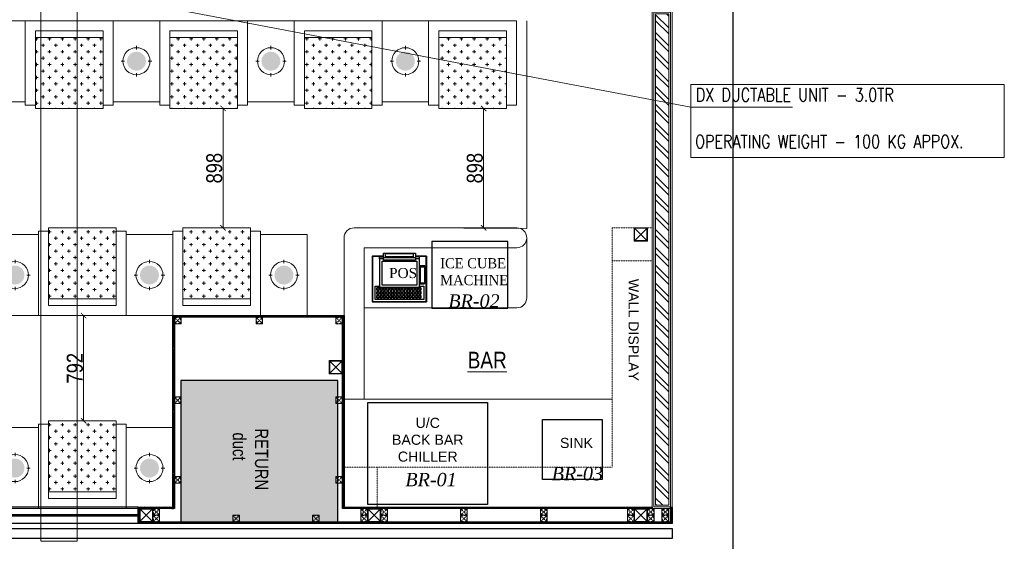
# Model space of a CAD drawing. Header units: millimetres. Extents: x -106827 to 92813, y -35754 to 7831.
# Tile 23 of 150: x -65946 to -58543, y -28458 to -24533. Entities that reach past the tile are written whole.
import ezdxf
from ezdxf.xclip import XClip

# ---------------------------------------------------------------- set-up
doc = ezdxf.new("R2010")
doc.units = ezdxf.units.MM
doc.header["$XCLIPFRAME"] = 2
doc.header["$PDMODE"] = 35
for name, pattern in [('General Arrangement Plan$0$( Hidden )', [0.375, 0.25, -0.125]), ('General Arrangement Plan$0$36011 KITCHEN$0$HIDDEN2', [0.1875, 0.125, -0.0625]), ('General Arrangement Plan$1$.5', [2, 0.5, -0.5, 0.5, -0.5]), ('General Arrangement Plan$1$CORES & SETBACK$0$HIDDEN', [0.375, 0.25, -0.125])]:
    doc.linetypes.add(name, pattern=pattern)
for name, color, linetype, lineweight in [('2020 HVAC FRESH AIR GRILLE & DUCT TEXT', 150, 'Continuous', 9), ('General Arrangement Plan$0$DIM', 7, 'Continuous', 13), ('General Arrangement Plan$0$TEXT', 7, 'Continuous', 5), ('General Arrangement Plan$1$01_WALL-INTERNAL', 250, 'Continuous', 13), ('General Arrangement Plan$1$A-HATCH', 15, 'Continuous', 0), ('General Arrangement Plan$1$A-PARTITION', 23, 'Continuous', 9), ('General Arrangement Plan$1$BEAM', 113, 'Continuous', 9), ('General Arrangement Plan$1$CT-FURNITURE', 3, 'Continuous', 5), ('General Arrangement Plan$1$Finishes', 5, 'Continuous', 13), ('General Arrangement Plan$1$FURN', 252, 'Continuous', 5), ('General Arrangement Plan$1$MEI- EXISTING WALLS', 1, 'Continuous', 15), ('General Arrangement Plan$1$TXT', 6, 'Continuous', 20), ('General Arrangement Plan$1$Wall Hatch', 8, 'Continuous', 0), ('General Arrangement Plan$1$WALL NEW', 6, 'Continuous', 13)]:
    doc.layers.add(name, color=color, linetype=linetype, lineweight=lineweight)
for name, color, linetype in [('General Arrangement Plan$1$12-ply', 160, 'Continuous'), ('General Arrangement Plan$1$33070-KITCHEN$0$200', 8, 'Continuous'), ('General Arrangement Plan$1$Equipment', 5, 'Continuous'), ('General Arrangement Plan$1$Equipment Name', 7, 'Continuous'), ('General Arrangement Plan$1$FRR140', 5, 'Continuous'), ('General Arrangement Plan$1$id-partition', 7, 'Continuous'), ('General Arrangement Plan$1$MEI-TEXT', 3, 'Continuous')]:
    doc.layers.add(name, color=color, linetype=linetype)
doc.layers.add('General Arrangement Plan$1$MS', color=7, linetype='Continuous', lineweight=0, true_color=0x3c5977)
doc.styles.add('General Arrangement Plan$1$Standard', font='ARIALN.TTF')
doc.styles.add('General Arrangement Plan$1$style12', font='BOOKOSI.TTF')
doc.styles.add('General Arrangement Plan$1$TMH-TEXT', font='simplex.shx', dxfattribs={"width": 0.8})
doc.styles.add('HVAC', font='simplex.shx', dxfattribs={"height": 8})
doc.styles.get("Standard").update_dxf_attribs({"font": 'ARIALN.TTF'})
doc.dimstyles.new('General Arrangement Plan$1$TFS-Dim', dxfattribs={"dimtxt": 120, "dimasz": 40, "dimexe": 25, "dimexo": 25, "dimgap": 4.5, "dimtad": 1, "dimdec": 0, "dimzin": 0, "dimdsep": 46, "dimtxsty": 'General Arrangement Plan$1$Standard', "dimblk": 'General Arrangement Plan$1$_ArchTick', "dimcen": 0.09, "dimdle": 2, "dimclrd": 256, "dimclre": 8, "dimadec": 0, "dimazin": 0, "dimtfac": 1, "dimtdec": 0, "dimtofl": 0, "dimtmove": 1, "dimatfit": 3, "dimfxl": 1, "dimtolj": 1, "dimtzin": 0, "dimlwd": -1, "dimlwe": -1, "dimarcsym": 0})
doc.dimstyles.new('TFS-Dim', dxfattribs={"dimtxt": 120, "dimasz": 40, "dimexe": 25, "dimexo": 25, "dimgap": 4.5, "dimtad": 1, "dimdec": 0, "dimzin": 0, "dimdsep": 46, "dimtxsty": 'Standard', "dimblk": 'ARCHTICK', "dimcen": 0.09, "dimdle": 2, "dimclrd": 256, "dimclre": 8, "dimadec": 0, "dimazin": 0, "dimtfac": 1, "dimtdec": 0, "dimtofl": 0, "dimtmove": 1, "dimatfit": 3, "dimfxl": 1, "dimtolj": 1, "dimtzin": 0, "dimlwd": -1, "dimlwe": -1, "dimarcsym": 0})

# ---------------------------------------------------------------- blocks, each defined once
blk = doc.blocks.new('_ArchTick')
at = {"color": 0, "linetype": 'ByBlock', "const_width": 0.15}
blk.add_lwpolyline([(-0.5, -0.5), (0.5, 0.5)], dxfattribs=at)
blk = doc.blocks.new('General Arrangement Plan$1$JHGFG')
h = blk.add_hatch()
h.set_pattern_fill('CROSS', color=9, scale=7.5, angle=270)
h.paths.add_polyline_path([(-2281577.9, -209054.5), (-2282102.9, -209054.5), (-2282102.9, -209554.5), (-2281577.9, -209554.5)])
at = {"color": 0, "linetype": 'ByBlock', "lineweight": -2}
for points in [[(-2282152.9, -209054.5), (-2281602.9, -209054.5), (-2281602.9, -208979.5), (-2282227.9, -208979.5), (-2282227.9, -209629.5), (-2281602.9, -209629.5), (-2281602.9, -209554.5), (-2282152.9, -209554.5)], [(-2282102.9, -209054.5), (-2282152.9, -209054.5), (-2282152.9, -209554.5), (-2282102.9, -209554.5)], [(-2281577.9, -209054.5), (-2282102.9, -209054.5), (-2282102.9, -209554.5), (-2281577.9, -209554.5)]]:
    blk.add_lwpolyline(points, close=True, dxfattribs=at)
blk = doc.blocks.new('General Arrangement Plan$1$A$Caff05cb0')
h = blk.add_hatch(color=52)
h.set_gradient(color1=(228, 209, 7), one_color=1, tint=1, name='SPHERICAL')
edge = h.paths.add_edge_path()
edge.add_arc((0, 0), 70.1, 0, 360, ccw=False)
at = {"color": 250}
for points in [[(0, 87.5), (0, 112.5)], [(-87.5, 0), (-112.5, 0)], [(87.5, 0), (112.5, 0)], [(0, -87.5), (0, -112.5)]]:
    blk.add_lwpolyline(points, dxfattribs=at)
blk.add_circle((0, 0), 100, dxfattribs=at)
blk = doc.blocks.new('General Arrangement Plan$1$A$C961b94cb')
at = {"layer": 'General Arrangement Plan$1$33070-KITCHEN$0$200'}
for p, q in [((-169, 318), (-169.7, 317.3)), ((-169, 306.4), (-169.7, 307.1)), ((-153.1, 318), (-152.4, 317.3)), ((-153.1, 306.4), (-152.4, 307.1)), ((-144.8, 318), (-145.5, 317.3)), ((-144.8, 306.4), (-145.5, 307.1)), ((-129, 318), (-128.3, 317.3)), ((-129, 306.4), (-128.3, 307.1)), ((-120.7, 318), (-121.4, 317.3)), ((-120.7, 306.4), (-121.4, 307.1)), ((-104.8, 318), (-104.1, 317.3)), ((-104.8, 306.4), (-104.1, 307.1)), ((-96.5, 318), (-97.2, 317.3)), ((-96.5, 306.4), (-97.2, 307.1)), ((-80.7, 318), (-80, 317.3)), ((-80.7, 306.4), (-80, 307.1)), ((-72.4, 318), (-73.1, 317.3)), ((-72.4, 306.4), (-73.1, 307.1)), ((-56.5, 318), (-55.8, 317.3)), ((-56.5, 306.4), (-55.8, 307.1)), ((-48.2, 318), (-48.9, 317.3)), ((-48.2, 306.4), (-48.9, 307.1)), ((-32.4, 318), (-31.7, 317.3)), ((-32.4, 306.4), (-31.7, 307.1)), ((-24.1, 318), (-24.8, 317.3)), ((-24.1, 306.4), (-24.8, 307.1)), ((-8.2, 318), (-7.5, 317.3)), ((-8.2, 306.4), (-7.5, 307.1)), ((0.1, 318), (-0.6, 317.3)), ((0.1, 306.4), (-0.6, 307.1)), ((15.9, 318), (16.6, 317.3)), ((15.9, 306.4), (16.6, 307.1)), ((24.2, 318), (23.5, 317.3)), ((24.2, 306.4), (23.5, 307.1)), ((40, 306.3), (40.7, 307)), ((40.1, 318), (40.8, 317.3)), ((48.4, 318), (47.7, 317.3)), ((48.4, 306.3), (47.7, 307)), ((64.2, 318), (64.9, 317.3)), ((64.2, 306.3), (64.9, 307)), ((72.5, 318), (71.8, 317.3)), ((72.5, 306.3), (71.8, 307)), ((88.3, 317.9), (89, 317.2)), ((88.3, 306.3), (89, 307)), ((96.7, 317.9), (96, 317.2)), ((96.7, 306.3), (96, 307)), ((112.5, 317.9), (113.2, 317.2)), ((112.5, 306.3), (113.2, 307)), ((120.8, 317.9), (120.1, 317.2)), ((120.8, 306.3), (120.1, 307)), ((136.6, 317.9), (137.3, 317.2)), ((136.6, 306.3), (137.3, 307)), ((144.9, 306.3), (144.2, 307)), ((145, 317.9), (144.3, 317.2)), ((160.8, 317.9), (161.5, 317.2)), ((160.8, 306.3), (161.5, 307)), ((-169, 289.8), (-169.7, 289.1)), ((-169, 277.1), (-169.7, 277.8)), ((-169, 260.4), (-169.7, 259.7)), ((-153.2, 260.4), (-152.5, 259.7)), ((-153.1, 289.8), (-152.4, 289.1)), ((-153.1, 277.1), (-152.4, 277.8)), ((-144.8, 260.4), (-145.6, 259.7)), ((-144.8, 289.8), (-145.5, 289.1)), ((-144.8, 277), (-145.5, 277.7)), ((-129, 289.7), (-128.3, 289)), ((-129, 277), (-128.3, 277.7)), ((-129, 260.4), (-128.3, 259.7)), ((-120.7, 289.7), (-121.4, 289)), ((-120.7, 277), (-121.4, 277.7)), ((-120.7, 260.4), (-121.4, 259.7)), ((-104.9, 277), (-104.2, 277.7)), ((-104.9, 260.4), (-104.2, 259.7)), ((-104.8, 289.7), (-104.1, 289)), ((-96.6, 260.4), (-97.3, 259.7)), ((-96.5, 289.7), (-97.2, 289)), ((-96.5, 277), (-97.2, 277.7)), ((-80.7, 289.7), (-80, 289)), ((-80.7, 277), (-80, 277.7)), ((-80.7, 260.4), (-80, 259.7)), ((-72.4, 289.7), (-73.1, 289)), ((-72.4, 277), (-73.1, 277.7)), ((-72.4, 260.4), (-73.1, 259.7)), ((-56.6, 289.7), (-55.9, 289)), ((-56.6, 277), (-55.9, 277.7)), ((-56.6, 260.4), (-55.9, 259.7)), ((-48.3, 277), (-49, 277.7)), ((-48.3, 260.4), (-49, 259.7)), ((-48.2, 289.7), (-48.9, 289)), ((-32.4, 289.7), (-31.7, 289)), ((-32.4, 277), (-31.7, 277.7)), ((-32.4, 260.3), (-31.7, 259.6)), ((-24.1, 289.7), (-24.8, 289)), ((-24.1, 277), (-24.8, 277.7)), ((-24.1, 260.3), (-24.8, 259.6)), ((-8.3, 289.7), (-7.6, 289)), ((-8.3, 277), (-7.6, 277.7)), ((-8.3, 260.3), (-7.6, 259.6)), ((0, 277), (-0.7, 277.7)), ((0, 260.3), (-0.7, 259.6)), ((0.1, 289.7), (-0.6, 289)), ((15.9, 289.7), (16.6, 289)), ((15.9, 277), (16.6, 277.7)), ((15.9, 260.3), (16.6, 259.6)), ((24.2, 289.7), (23.5, 289)), ((24.2, 277), (23.5, 277.7)), ((24.2, 260.3), (23.5, 259.6)), ((40, 289.7), (40.7, 289)), ((40, 277), (40.7, 277.7)), ((40, 260.3), (40.7, 259.6)), ((48.3, 289.7), (47.6, 289)), ((48.3, 277), (47.6, 277.7)), ((48.3, 260.3), (47.6, 259.6)), ((64.2, 289.7), (64.9, 289)), ((64.2, 277), (64.9, 277.7)), ((64.2, 260.3), (64.9, 259.6)), ((72.5, 289.7), (71.8, 289)), ((72.5, 277), (71.8, 277.7)), ((72.5, 260.3), (71.8, 259.6)), ((88.3, 289.7), (89, 289)), ((88.3, 277), (89, 277.7)), ((88.3, 260.3), (89, 259.6)), ((96.6, 289.7), (95.9, 289)), ((96.6, 277), (95.9, 277.7)), ((96.6, 260.3), (95.9, 259.6)), ((112.5, 289.7), (113.2, 289)), ((112.5, 277), (113.2, 277.7)), ((112.5, 260.3), (113.2, 259.6)), ((120.8, 289.7), (120.1, 289)), ((120.8, 277), (120.1, 277.7)), ((120.8, 260.3), (120.1, 259.6)), ((136.6, 289.6), (137.3, 288.9)), ((136.6, 276.9), (137.3, 277.6)), ((136.6, 260.3), (137.3, 259.6)), ((144.9, 289.6), (144.2, 288.9)), ((144.9, 276.9), (144.2, 277.6)), ((144.9, 260.3), (144.2, 259.6)), ((160.8, 289.6), (161.5, 288.9)), ((160.8, 276.9), (161.5, 277.6)), ((160.8, 260.3), (161.5, 259.6)), ((190, 103.6), (150, 103.7))]:
    blk.add_line(p, q, dxfattribs=at)
for points in [[(120, 18.2), (199.5, 18.2), (202.5, 21.2), (202.6, 365.2), (199.6, 368.2), (-199.4, 368.4), (-202.4, 365.4), (-202.5, 21.4), (-199.5, 18.4), (-120, 18.3)], [(120, 21.2), (198.3, 21.2), (199.5, 21.2), (199.6, 364), (199.6, 365.2), (-199.4, 365.4), (-199.4, 364.1), (-199.5, 22.6), (-199.5, 21.4), (-120, 21.3)], [(150.1, 247.7), (182.6, 247.7), (182.6, 348.2), (-182.4, 348.4), (-182.4, 247.8), (-149.9, 247.8)], [(-120, 40.8), (-150, 40.8), (-149.9, 256.2), (150.1, 256.1), (150, 40.7), (120, 40.7)], [(150.1, 230.8), (187.1, 230.8), (190.1, 228.2), (190, 93.8), (150, 93.8)], [(190, 99.7), (155, 99.7), (155.1, 223.1), (190.1, 223.1)], [(-150, 40.8), (-150, 26.6), (-120, 26.6)], [(-120, 1.4), (-120, 0), (120, 0), (120, 1.3), (120, 52.7), (-120, 52.8), (-120, 1.4)], [(-120, 30.7), (120, 30.6)], [(150, 40.7), (150, 26.5), (120, 26.5)]]:
    blk.add_lwpolyline(points, dxfattribs=at)
at = {"layer": 'General Arrangement Plan$1$33070-KITCHEN$0$200', "elevation": 0}
for points in [[(-169.7, 317.3), (-152.4, 317.3), (-152.4, 335.4), (-169.7, 335.4)], [(-169.7, 289.1), (-152.4, 289.1), (-152.4, 307.1), (-169.7, 307.1)], [(-169, 334.7), (-153.1, 334.7), (-153.1, 318), (-169, 318)], [(-169, 306.4), (-153.1, 306.4), (-153.1, 289.8), (-169, 289.8)], [(-145.5, 317.3), (-128.3, 317.3), (-128.3, 335.4), (-145.5, 335.4)], [(-145.5, 289.1), (-128.3, 289), (-128.3, 307.1), (-145.5, 307.1)], [(-144.8, 334.7), (-129, 334.7), (-129, 318), (-144.8, 318)], [(-144.8, 306.4), (-129, 306.4), (-129, 289.7), (-144.8, 289.8)], [(-121.4, 317.3), (-104.1, 317.3), (-104.1, 335.4), (-121.4, 335.4)], [(-121.4, 289), (-104.1, 289), (-104.1, 307.1), (-121.4, 307.1)], [(-120.7, 334.7), (-104.8, 334.7), (-104.8, 318), (-120.7, 318)], [(-120.7, 306.4), (-104.8, 306.4), (-104.8, 289.7), (-120.7, 289.7)], [(-97.2, 317.3), (-80, 317.3), (-80, 335.4), (-97.2, 335.4)], [(-97.2, 289), (-80, 289), (-80, 307.1), (-97.2, 307.1)], [(-96.5, 334.7), (-80.7, 334.7), (-80.7, 318), (-96.5, 318)], [(-96.5, 306.4), (-80.7, 306.4), (-80.7, 289.7), (-96.5, 289.7)], [(-73.1, 317.3), (-55.8, 317.3), (-55.8, 335.4), (-73.1, 335.4)], [(-73.1, 289), (-55.9, 289), (-55.8, 307.1), (-73.1, 307.1)], [(-72.4, 334.7), (-56.5, 334.7), (-56.5, 318), (-72.4, 318)], [(-72.4, 306.4), (-56.5, 306.4), (-56.6, 289.7), (-72.4, 289.7)], [(-48.9, 317.3), (-31.7, 317.3), (-31.7, 335.4), (-48.9, 335.4)], [(-48.9, 289), (-31.7, 289), (-31.7, 307.1), (-48.9, 307.1)], [(-48.2, 334.7), (-32.4, 334.7), (-32.4, 318), (-48.2, 318)], [(-48.2, 306.4), (-32.4, 306.4), (-32.4, 289.7), (-48.2, 289.7)], [(-24.8, 317.3), (-7.5, 317.3), (-7.5, 335.3), (-24.8, 335.4)], [(-24.8, 289), (-7.6, 289), (-7.5, 307.1), (-24.8, 307.1)], [(-24.1, 334.7), (-8.2, 334.6), (-8.2, 318), (-24.1, 318)], [(-24.1, 306.4), (-8.2, 306.4), (-8.3, 289.7), (-24.1, 289.7)], [(-0.6, 317.3), (16.6, 317.3), (16.6, 335.3), (-0.6, 335.3)], [(-0.6, 289), (16.6, 289), (16.6, 307.1), (-0.6, 307.1)], [(0.1, 334.6), (15.9, 334.6), (15.9, 318), (0.1, 318)], [(0.1, 306.4), (15.9, 306.4), (15.9, 289.7), (0.1, 289.7)], [(23.5, 317.3), (40.8, 317.3), (40.8, 335.3), (23.5, 335.3)], [(23.5, 289), (40.7, 289), (40.7, 307), (23.5, 307.1)], [(24.2, 334.6), (40.1, 334.6), (40.1, 318), (24.2, 318)], [(24.2, 306.4), (40, 306.3), (40, 289.7), (24.2, 289.7)], [(47.6, 289), (64.9, 289), (64.9, 307), (47.7, 307)], [(47.7, 317.3), (64.9, 317.3), (64.9, 335.3), (47.7, 335.3)], [(48.4, 306.3), (64.2, 306.3), (64.2, 289.7), (48.3, 289.7)], [(48.4, 334.6), (64.2, 334.6), (64.2, 318), (48.4, 318)], [(71.8, 317.3), (89, 317.2), (89.1, 335.3), (71.8, 335.3)], [(71.8, 289), (89, 289), (89, 307), (71.8, 307)], [(72.5, 334.6), (88.4, 334.6), (88.3, 317.9), (72.5, 318)], [(72.5, 306.3), (88.3, 306.3), (88.3, 289.7), (72.5, 289.7)], [(95.9, 289), (113.2, 289), (113.2, 307), (96, 307)], [(96, 317.2), (113.2, 317.2), (113.2, 335.3), (96, 335.3)], [(96.7, 306.3), (112.5, 306.3), (112.5, 289.7), (96.6, 289.7)], [(96.7, 334.6), (112.5, 334.6), (112.5, 317.9), (96.7, 317.9)], [(120.1, 317.2), (137.3, 317.2), (137.4, 335.3), (120.1, 335.3)], [(120.1, 289), (137.3, 288.9), (137.3, 307), (120.1, 307)], [(120.8, 334.6), (136.7, 334.6), (136.6, 317.9), (120.8, 317.9)], [(120.8, 306.3), (136.6, 306.3), (136.6, 289.6), (120.8, 289.7)], [(144.2, 288.9), (161.5, 288.9), (161.5, 307), (144.2, 307)], [(144.3, 317.2), (161.5, 317.2), (161.5, 335.3), (144.3, 335.3)], [(144.9, 306.3), (160.8, 306.3), (160.8, 289.6), (144.9, 289.6)], [(145, 334.6), (160.8, 334.6), (160.8, 317.9), (145, 317.9)], [(-169.7, 259.7), (-152.5, 259.7), (-152.4, 277.8), (-169.7, 277.8)], [(-169, 277.1), (-153.1, 277.1), (-153.2, 260.4), (-169, 260.4)], [(-145.6, 259.7), (-128.3, 259.7), (-128.3, 277.7), (-145.5, 277.7)], [(-144.8, 277), (-129, 277), (-129, 260.4), (-144.8, 260.4)], [(-130, 59), (130, 59), (130.1, 239.9), (-129.9, 240)], [(-121.4, 259.7), (-104.2, 259.7), (-104.2, 277.7), (-121.4, 277.7)], [(-120.7, 277), (-104.9, 277), (-104.9, 260.4), (-120.7, 260.4)], [(-97.3, 259.7), (-80, 259.7), (-80, 277.7), (-97.2, 277.7)], [(-96.5, 277), (-80.7, 277), (-80.7, 260.4), (-96.6, 260.4)], [(-73.1, 259.7), (-55.9, 259.7), (-55.9, 277.7), (-73.1, 277.7)], [(-72.4, 277), (-56.6, 277), (-56.6, 260.4), (-72.4, 260.4)], [(-49, 259.7), (-31.7, 259.6), (-31.7, 277.7), (-49, 277.7)], [(-48.3, 277), (-32.4, 277), (-32.4, 260.3), (-48.3, 260.4)], [(-24.8, 259.6), (-7.6, 259.6), (-7.6, 277.7), (-24.8, 277.7)], [(-24.1, 277), (-8.3, 277), (-8.3, 260.3), (-24.1, 260.3)], [(-0.7, 259.6), (16.6, 259.6), (16.6, 277.7), (-0.7, 277.7)], [(0, 277), (15.9, 277), (15.9, 260.3), (0, 260.3)], [(23.5, 259.6), (40.7, 259.6), (40.7, 277.7), (23.5, 277.7)], [(24.2, 277), (40, 277), (40, 260.3), (24.2, 260.3)], [(47.6, 259.6), (64.9, 259.6), (64.9, 277.7), (47.6, 277.7)], [(48.3, 277), (64.2, 277), (64.2, 260.3), (48.3, 260.3)], [(71.8, 259.6), (89, 259.6), (89, 277.7), (71.8, 277.7)], [(72.5, 277), (88.3, 277), (88.3, 260.3), (72.5, 260.3)], [(95.9, 259.6), (113.2, 259.6), (113.2, 277.7), (95.9, 277.7)], [(96.6, 277), (112.5, 277), (112.5, 260.3), (96.6, 260.3)], [(120.1, 259.6), (137.3, 259.6), (137.3, 277.6), (120.1, 277.7)], [(120.8, 277), (136.6, 276.9), (136.6, 260.3), (120.8, 260.3)], [(144.2, 259.6), (161.5, 259.6), (161.5, 277.6), (144.2, 277.6)], [(144.9, 276.9), (160.8, 276.9), (160.8, 260.3), (144.9, 260.3)], [(104, 26.7), (-104, 26.7), (-104, 2.1), (104, 2.1)]]:
    blk.add_lwpolyline(points, close=True, dxfattribs=at)
blk = doc.blocks.new('*U280')
at = {"layer": 'General Arrangement Plan$1$A-HATCH', "lineweight": -2, "true_color": 0x939598}
h = blk.add_hatch(dxfattribs=at)
h.set_pattern_fill('ANSI32', color=252, scale=0.4)
h.set_pattern_definition([(45, (-603.8825, 0), (-2.694077, 2.694077), []), (45, (-602.0865, 0), (-2.694077, 2.694077), [])])
h.paths.add_polyline_path([(-348.74, 5), (-200.82, 5), (-200.82, 1), (-348.74, 1)])
at = {"layer": 'General Arrangement Plan$1$Finishes'}
blk.add_lwpolyline([(-349.74, 6), (-199.82, 6), (-199.82, 0), (-349.74, 0)], close=True, dxfattribs=at)
at = {"layer": 'General Arrangement Plan$1$WALL NEW'}
for points in [[(-349.24, 5.5), (-200.32, 5.5), (-200.32, 0.5), (-349.24, 0.5)], [(-348.74, 5), (-200.82, 5), (-200.82, 1), (-348.74, 1)]]:
    blk.add_lwpolyline(points, close=True, dxfattribs=at)
blk = doc.blocks.new('General Arrangement Plan$1$_ArchTick')
at = {"color": 0, "linetype": 'ByBlock', "const_width": 0.15}
blk.add_lwpolyline([(-0.5, -0.5), (0.5, 0.5)], dxfattribs=at)
blk = doc.blocks.new('*D254')
at = {"layer": 'Defpoints', "color": 0}
for p in [(13237.6, 4135.1, -0.1), (13374.6, 4135.1), (13165.7, 3236.7, 0)]:
    blk.add_point(p, dxfattribs=at)
at = {"layer": 'General Arrangement Plan$0$DIM', "color": 8, "linetype": 'General Arrangement Plan$0$( Hidden )'}
for p, q in [((13262.6, 4135.1), (13399.6, 4135.1)), ((13190.7, 3236.7), (13399.6, 3236.7))]:
    blk.add_line(p, q, dxfattribs=at)
at = {"layer": 'General Arrangement Plan$0$DIM', "color": 8}
blk.add_line((13374.6, 3234.7), (13374.6, 4137.1), dxfattribs=at)
at = {"layer": 'General Arrangement Plan$0$DIM', "color": 8, "xscale": 40, "yscale": 40, "zscale": 40}
for p, rotation in [((13374.6, 4135.1), 90), ((13374.6, 3236.7), 270)]:
    blk.add_blockref('General Arrangement Plan$1$_ArchTick', p, dxfattribs=dict(at, rotation=rotation))
at = {"layer": 'General Arrangement Plan$0$DIM', "color": 0, "insert": (13308.8, 3685.9), "char_height": 120, "attachment_point": 5, "rotation": 90, "style": 'General Arrangement Plan$1$Standard'}
blk.add_mtext('\\A1;898', dxfattribs=at)
blk = doc.blocks.new('*D255')
at = {"layer": 'Defpoints', "color": 0}
for p in [(11370, 4135.1, -0.1), (11415.5, 4135.1), (11549.5, 3236.7, -0.1)]:
    blk.add_point(p, dxfattribs=at)
at = {"layer": 'General Arrangement Plan$0$DIM', "color": 8, "linetype": 'General Arrangement Plan$0$( Hidden )'}
for p, q in [((11395, 4135.1), (11440.5, 4135.1)), ((11524.5, 3236.7), (11390.5, 3236.7))]:
    blk.add_line(p, q, dxfattribs=at)
at = {"layer": 'General Arrangement Plan$0$DIM', "color": 8}
blk.add_line((11415.5, 3234.7), (11415.5, 4137.1), dxfattribs=at)
at = {"layer": 'General Arrangement Plan$0$DIM', "color": 8, "xscale": 40, "yscale": 40, "zscale": 40}
for p, rotation in [((11415.5, 4135.1), 90), ((11415.5, 3236.7), 270)]:
    blk.add_blockref('General Arrangement Plan$1$_ArchTick', p, dxfattribs=dict(at, rotation=rotation))
at = {"layer": 'General Arrangement Plan$0$DIM', "color": 0, "insert": (11349.8, 3685.9), "char_height": 120, "attachment_point": 5, "rotation": 90, "style": 'General Arrangement Plan$1$Standard'}
blk.add_mtext('\\A1;898', dxfattribs=at)
blk = doc.blocks.new('*D256')
at = {"layer": 'Defpoints', "color": 0}
for p in [(10307, 2576.3, -0.1), (10367.4, 2576.3), (10307, 1784.3, -0.1)]:
    blk.add_point(p, dxfattribs=at)
at = {"layer": 'General Arrangement Plan$0$DIM', "color": 8, "linetype": 'General Arrangement Plan$0$( Hidden )'}
for p, q in [((10332, 2576.3), (10392.4, 2576.3)), ((10332, 1784.3), (10392.4, 1784.3))]:
    blk.add_line(p, q, dxfattribs=at)
at = {"layer": 'General Arrangement Plan$0$DIM', "color": 8}
blk.add_line((10367.4, 1782.3), (10367.4, 2578.3), dxfattribs=at)
at = {"layer": 'General Arrangement Plan$0$DIM', "color": 8, "xscale": 40, "yscale": 40, "zscale": 40}
for p, rotation in [((10367.4, 2576.3), 90), ((10367.4, 1784.3), 270)]:
    blk.add_blockref('General Arrangement Plan$1$_ArchTick', p, dxfattribs=dict(at, rotation=rotation))
at = {"layer": 'General Arrangement Plan$0$DIM', "color": 0, "insert": (10301.6, 2180.3), "char_height": 120, "attachment_point": 5, "rotation": 90, "style": 'General Arrangement Plan$1$Standard'}
blk.add_mtext('\\A1;792', dxfattribs=at)
blk = doc.blocks.new('General Arrangement Plan$1$A$C0642dd72')
at = {"layer": 'General Arrangement Plan$1$MS', "ltscale": 10}
for p, q in [((14305.3, 2113.6), (14405.3, 2213.6)), ((14405.3, 2113.6), (14305.3, 2213.6)), ((12012.7, 1113.3), (12112.7, 1213.3)), ((12112.7, 1113.3), (12012.7, 1213.3)), ((10587.7, 0.1), (10687.7, 100.1)), ((10687.7, 0.1), (10587.7, 100.1)), ((12300.7, 0.1), (12400.7, 100.1)), ((12400.7, 0.1), (12300.7, 100.1)), ((14305.3, 0), (14405.3, 100)), ((14405.3, 0), (14305.3, 100))]:
    blk.add_line(p, q, dxfattribs=at)
for points in [[(14305.3, 2113.6), (14405.3, 2113.6), (14405.3, 2213.6), (14305.3, 2213.6)], [(14309.3, 2117.6), (14401.3, 2117.6), (14401.3, 2209.6), (14309.3, 2209.6)], [(12012.7, 1113.3), (12112.7, 1113.3), (12112.7, 1213.3), (12012.7, 1213.3)], [(12016.7, 1117.3), (12108.7, 1117.3), (12108.7, 1209.3), (12016.7, 1209.3)], [(10587.8, 0.1), (10687.8, 0.1), (10687.8, 100.1), (10587.8, 100.1)], [(10591.8, 4.1), (10683.8, 4.1), (10683.8, 96.1), (10591.8, 96.1)], [(12300.7, 0.1), (12400.7, 0.1), (12400.7, 100.1), (12300.7, 100.1)], [(12304.7, 4.1), (12396.7, 4.1), (12396.7, 96.1), (12304.7, 96.1)], [(14305.3, 0), (14405.3, 0), (14405.3, 100), (14305.3, 100)], [(14309.3, 4), (14401.3, 4), (14401.3, 96), (14309.3, 96)]]:
    blk.add_lwpolyline(points, close=True, dxfattribs=at)
blk = doc.blocks.new('*U249')
at = {"layer": 'General Arrangement Plan$1$12-ply', "true_color": 0x939598}
h = blk.add_hatch(dxfattribs=at)
h.set_pattern_fill('ANSI35', color=252, scale=2.5, angle=180)
h.set_pattern_definition([(225, (0, 10536.356), (11.22532015, -11.22532015), []), (225, (-11.225, 10536.356), (11.22532015, -11.22532015), [19.84375, -3.96875, 0, -3.96875])])
h.paths.add_polyline_path([(2694431.8, -796844.2), (2694419.8, -796844.2), (2694419.8, -800835.4), (2694431.8, -800835.4)])
at = {"layer": 'General Arrangement Plan$1$12-ply'}
blk.add_lwpolyline([(2694419.8, -796844.2), (2694431.8, -796844.2), (2694431.8, -800835.4), (2694419.8, -800835.4)], close=True, dxfattribs=at)
blk = doc.blocks.new('*U250')
at = {"layer": 'General Arrangement Plan$1$12-ply', "true_color": 0x939598}
h = blk.add_hatch(dxfattribs=at)
h.set_pattern_fill('ANSI35', color=252, scale=2.5, angle=180)
h.set_pattern_definition([(225, (0, 11935.141), (11.22532015, -11.22532015), []), (225, (-11.225, 11935.141), (11.22532015, -11.22532015), [19.84375, -3.96875, 0, -3.96875])])
h.paths.add_polyline_path([(2694431.8, -796982.2), (2694419.8, -796982.2), (2694419.8, -799298.6), (2694431.8, -799298.6)])
at = {"layer": 'General Arrangement Plan$1$12-ply'}
blk.add_lwpolyline([(2694419.8, -796982.2), (2694431.8, -796982.2), (2694431.8, -799298.6), (2694419.8, -799298.6)], close=True, dxfattribs=at)
blk = doc.blocks.new('*U251')
at = {"layer": 'General Arrangement Plan$1$12-ply', "true_color": 0x939598}
h = blk.add_hatch(dxfattribs=at)
h.set_pattern_fill('ANSI35', color=252, scale=2.5, angle=180)
h.set_pattern_definition([(225, (0, 6669.072), (11.22532015, -11.22532015), []), (225, (-11.225, 6669.072), (11.22532015, -11.22532015), [19.84375, -3.96875, 0, -3.96875])])
h.paths.add_polyline_path([(2694431.8, -800711.5), (2694419.8, -800711.5), (2694419.8, -800835.4), (2694431.8, -800835.4)])
at = {"layer": 'General Arrangement Plan$1$12-ply'}
blk.add_lwpolyline([(2694419.8, -800711.5), (2694431.8, -800711.5), (2694431.8, -800835.4), (2694419.8, -800835.4)], close=True, dxfattribs=at)
blk = doc.blocks.new('General Arrangement Plan$1$A$C25013FFA')
at = {"layer": 'General Arrangement Plan$1$MS', "linetype": 'General Arrangement Plan$1$CORES & SETBACK$0$HIDDEN', "ltscale": 25}
for p, q in [((-9, 60), (35, 16)), ((35, 60), (-9, 16))]:
    blk.add_line(p, q, dxfattribs=at)
at = {"layer": 'General Arrangement Plan$1$MS', "ltscale": 25}
blk.add_lwpolyline([(-12, 13), (38, 13), (38, 63), (-12, 63)], close=True, dxfattribs=at)
blk.add_lwpolyline([(-12, 13), (38, 13), (38, 63), (-12, 63)], close=True, dxfattribs=at)
at = {"layer": 'General Arrangement Plan$1$MS', "linetype": 'General Arrangement Plan$1$.5', "ltscale": 25}
blk.add_lwpolyline([(-9, 16), (35, 16), (35, 60), (-9, 60)], close=True, dxfattribs=at)
blk = doc.blocks.new('*U216')
at = {"layer": 'General Arrangement Plan$1$12-ply', "true_color": 0x939598}
h = blk.add_hatch(dxfattribs=at)
h.set_pattern_fill('ANSI35', color=252, scale=2.5, angle=180)
h.set_pattern_definition([(225, (0, 7997.55), (11.22532015, -11.22532015), []), (225, (-11.225, 7997.55), (11.22532015, -11.22532015), [19.84375, -3.96875, 0, -3.96875])])
h.paths.add_polyline_path([(2694431.8, -799383), (2694419.8, -799383), (2694419.8, -800835.4), (2694431.8, -800835.4)])
at = {"layer": 'General Arrangement Plan$1$12-ply'}
blk.add_lwpolyline([(2694419.8, -799383), (2694431.8, -799383), (2694431.8, -800835.4), (2694419.8, -800835.4)], close=True, dxfattribs=at)
blk = doc.blocks.new('*U215')
at = {"layer": 'General Arrangement Plan$1$12-ply', "true_color": 0x939598}
h = blk.add_hatch(dxfattribs=at)
h.set_pattern_fill('ANSI35', color=252, scale=2.5, angle=180)
h.set_pattern_definition([(225, (0, 7809.025), (11.22532015, -11.22532015), []), (225, (-11.225, 7809.025), (11.22532015, -11.22532015), [19.84375, -3.96875, 0, -3.96875])])
h.paths.add_polyline_path([(2694431.8, -799571.5), (2694419.8, -799571.5), (2694419.8, -800835.4), (2694431.8, -800835.4)])
at = {"layer": 'General Arrangement Plan$1$12-ply'}
blk.add_lwpolyline([(2694419.8, -799571.5), (2694431.8, -799571.5), (2694431.8, -800835.4), (2694419.8, -800835.4)], close=True, dxfattribs=at)
blk = doc.blocks.new('*U283')
at = {"layer": 'General Arrangement Plan$1$12-ply', "true_color": 0x939598}
h = blk.add_hatch(dxfattribs=at)
h.set_pattern_fill('ANSI35', color=252, scale=2.5, angle=180)
h.set_pattern_definition([(225, (0, 6794.33), (11.22532015, -11.22532015), []), (225, (-11.225, 6794.33), (11.22532015, -11.22532015), [19.84375, -3.96875, 0, -3.96875])])
h.paths.add_polyline_path([(2694431.8, -800586.2), (2694419.8, -800586.2), (2694419.8, -800835.4), (2694431.8, -800835.4)])
at = {"layer": 'General Arrangement Plan$1$12-ply'}
blk.add_lwpolyline([(2694419.8, -800586.2), (2694431.8, -800586.2), (2694431.8, -800835.4), (2694419.8, -800835.4)], close=True, dxfattribs=at)
blk = doc.blocks.new('General Arrangement Plan')
at = {"layer": 'General Arrangement Plan$1$Wall Hatch', "true_color": 0x939598}
h = blk.add_hatch(color=252, dxfattribs=at)
h.dxf.hatch_style = 1
h.paths.add_polyline_path([(11098, 2089.1), (11098, 1023.9), (12277.9, 1023.9), (12277.9, 2089.1)])
at = {"color": 252, "true_color": 0x939598}
blk.add_line((13699, 3161.7), (13699, 3161.7), dxfattribs=at)
at = {"layer": 'General Arrangement Plan$1$A-PARTITION', "ltscale": 10}
blk.add_line((13699.6, 3232.5, 0.1), (13699.6, 4795.5, 0.2), dxfattribs=at)
at = {"layer": 'General Arrangement Plan$1$A-PARTITION', "ltscale": 10, "elevation": 0.1}
blk.add_lwpolyline([(13699.6, 3232.5), (12751.1, 3236.7)], dxfattribs=at)
at = {"layer": 'General Arrangement Plan$1$BEAM', "linetype": 'General Arrangement Plan$0$( Hidden )', "ltscale": 11}
blk.add_lwpolyline([(10318.6, 13772.8), (10318.6, 877.8), (10045.1, 877.8), (10045.1, 13772.8)], close=True, dxfattribs=at)
at = {"layer": 'General Arrangement Plan$1$Equipment'}
for points in [[(13555.8, 2633.3), (13555.8, 3133.3), (12985.8, 3133.3), (12985.8, 2633.3)], [(12503.2, 1921.8), (13403, 1921.8), (13403, 1154.8), (12503.2, 1154.8)], [(13816.7, 1794.1), (14266.7, 1794.1), (14266.7, 1344.1), (13816.7, 1344.1)]]:
    blk.add_lwpolyline(points, close=True, dxfattribs=at)
at = {"layer": 'General Arrangement Plan$1$FRR140', "color": 4}
blk.add_lwpolyline([(11098, 2089.1), (11098, 1023.9), (12277.9, 1023.9), (12277.9, 2089.1)], close=True, dxfattribs=at)
at = {"layer": 'General Arrangement Plan$1$FURN'}
for p, q in [((12400.4, 3236.7), (13624, 3236.7)), ((12325.4, 2136.9), (12325.4, 3161.7)), ((13699, 2709.7), (13699, 3161.7)), ((12475.4, 3086.7), (13624, 3086.7)), ((12475.4, 1946.8), (12475.4, 3086.7)), ((13624, 2634.7), (12475.4, 2634.7))]:
    blk.add_line(p, q, dxfattribs=at)
for points in [[(9578.6, 4185.9), (9929, 4185.9), (9929, 4795.5), (9578.6, 4795.5)], [(10687.2, 3186.1), (11037.6, 3186.1), (11037.6, 2576.5), (10687.2, 2576.5)], [(10687.2, 1733.5), (11037.6, 1733.5), (11037.6, 1123.9), (10687.2, 1123.9)]]:
    blk.add_lwpolyline(points, close=True, dxfattribs=at)
for points, elevation in [([(10589.4, 4185.9), (10939.8, 4185.9), (10939.8, 4795.5), (10589.4, 4795.5)], 0.1), ([(11600.2, 4185.9), (11950.6, 4185.9), (11950.6, 4795.5), (11600.2, 4795.5)], 0.1), ([(12611, 4185.9), (12961.4, 4185.9), (12961.4, 4795.5), (12611, 4795.5)], 0.2), ([(9676.4, 3186.1), (10026.8, 3186.1), (10026.8, 2576.5), (9676.4, 2576.5)], 0), ([(11698, 3186.1), (12048.4, 3186.1), (12048.4, 2576.5), (11698, 2576.5)], 0), ([(9676.4, 1733.5), (10026.8, 1733.5), (10026.8, 1123.9), (9676.4, 1123.9)], 0)]:
    blk.add_lwpolyline(points, close=True, dxfattribs=dict(at, elevation=elevation))
blk.add_lwpolyline([(14341.6, 1946.8), (12325.1, 1946.8), (12325.2, 1123.8), (14641.6, 1123.8), (14641.6, 1946.8), (14641.6, 1946.8)], dxfattribs=at)
for centre, start, end in [((12400.4, 3161.7), 90, 180), ((13624, 3161.7), 0, 90), ((13624, 2709.7), 270, 0)]:
    blk.add_arc(centre, 75, start, end, dxfattribs=at)
at = {"layer": 'General Arrangement Plan$1$FURN', "extrusion": (1.079e-10, 1.91411e-08, 1)}
blk.add_arc((13624, 3161.7, 0), 75, 270, 0, dxfattribs=at)
at = {"layer": 'General Arrangement Plan$1$id-partition'}
for points in [[(6168.8, 1136.4), (10776.5, 1136.2), (10776.5, 1011.9), (6168.8, 1012.1)], [(6243.8, 973.4), (14791.6, 973.4), (14791.6, 898.4), (6243.8, 898.4)]]:
    blk.add_lwpolyline(points, close=True, dxfattribs=at)
at = {"layer": 'General Arrangement Plan$1$id-partition', "color": 4}
blk.add_lwpolyline([(9018, 1069.8), (10788.5, 1069.7), (10788.5, 1078.1), (9018, 1078.2)], close=True, dxfattribs=at)
at = {"layer": 'General Arrangement Plan$1$MEI- EXISTING WALLS', "color": 252, "linetype": 'General Arrangement Plan$0$36011 KITCHEN$0$HIDDEN2', "true_color": 0x939598}
for p, q in [((14341.6, 1435.8), (14341.6, 3237.5)), ((14341.6, 3237.5), (14641.6, 3237.5)), ((14341.6, 2987.6), (14641.6, 2987.6)), ((12325.2, 1435.7), (14341.6, 1435.8)), ((12575.4, 1435.7), (12575.4, 1135.8))]:
    blk.add_line(p, q, dxfattribs=at)
at = {"layer": 'General Arrangement Plan$1$01_WALL-INTERNAL', "xscale": 25, "yscale": 25, "zscale": 25, "rotation": 270}
blk.add_blockref('*U280', (14641.6, -3871.6), dxfattribs=at)
at = {"layer": 'General Arrangement Plan$1$12-ply'}
for name, p in [('*U216', (-2683382.3, 801959.3)), ('*U216', (-2682106.4, 801959.3)), ('*U251', (-2683643.4, 801847.3)), ('*U251', (-2679640.3, 801847.3))]:
    blk.add_blockref(name, p, dxfattribs=at)
at = {"layer": 'General Arrangement Plan$1$12-ply', "rotation": 270}
for name, p in [('*U215', (811884.9, 2696996.2, -0.1)), ('*U283', (811623.8, 2695555.6)), ('*U250', (811623.8, 2695555.6)), ('*U249', (811623.8, 2695443.7))]:
    blk.add_blockref(name, p, dxfattribs=at)
at = {"layer": 'General Arrangement Plan$1$CT-FURNITURE', "yscale": 1.01600203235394, "rotation": 90}
for p, xscale, zscale in [((10764.6, 4490.7, 0.1), -1.01600203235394, 1.016002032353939), ((11775.4, 4490.7, 0.1), -1.01600203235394, 1.016002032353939), ((12786.2, 4490.7, 0.2), -1.01600203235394, 1.016002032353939), ((9851.6, 2881.3, 0), 1.01600203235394, 1.01600203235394), ((10862.4, 2881.3), 1.01600203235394, 1.01600203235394), ((11873.2, 2881.3, 0), 1.01600203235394, 1.01600203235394), ((9851.6, 1428.7, 0), 1.01600203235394, 1.01600203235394), ((10862.4, 1428.7), 1.01600203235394, 1.01600203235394)]:
    blk.add_blockref('General Arrangement Plan$1$A$Caff05cb0', p, dxfattribs=dict(at, xscale=xscale, zscale=zscale))
at = {"layer": 'General Arrangement Plan$1$Equipment', "xscale": -1, "rotation": 180}
blk.add_blockref('General Arrangement Plan$1$A$C961b94cb', (12741.6, 3045.3), dxfattribs=at)
at = {"layer": 'General Arrangement Plan$1$FURN', "extrusion": (-3.44359e-07, 2.36993e-18, 1), "xscale": 1.016002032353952, "yscale": 1.016002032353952, "zscale": 1.016002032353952, "rotation": 270}
for p in [(222913, -2313952.7, 0), (223923.8, -2313952.7, 0.1), (224934.6, -2313952.7, 0.1), (225945.4, -2313952.7, 0.2)]:
    blk.add_blockref('General Arrangement Plan$1$JHGFG', p, dxfattribs=at)
at = {"layer": 'General Arrangement Plan$1$FURN', "extrusion": (-3.44359e-07, -2.36998e-18, 1), "xscale": -1.016002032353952, "zscale": 1.016002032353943, "rotation": 270}
for p, yscale in [((223010.8, 2321324.8, 0), 1.016002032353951), ((224021.6, 2321324.8, 0), 1.016002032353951), ((223010.8, 2319872.2, 0), 1.01600203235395)]:
    blk.add_blockref('General Arrangement Plan$1$JHGFG', p, dxfattribs=dict(at, yscale=yscale))
at = {"layer": 'General Arrangement Plan$1$MS', "ltscale": 10}
blk.add_blockref('General Arrangement Plan$1$A$C0642dd72', (200.7, 1023.9), dxfattribs=at)
at = {"layer": 'General Arrangement Plan$1$MS', "ltscale": 25}
for p in [(11061.6, 2501.3, -0.1), (11675.4, 2501.3), (12275.4, 2501.3), (11061.6, 1901.3, -0.1), (12275.4, 1901.3, -0.1), (11061.6, 1301.3, -0.1), (12275.4, 1301.3, -0.1), (10900.5, 1060.8), (12463.4, 1060.8), (14618, 1060.8), (14727.6, 1060.8), (10900.5, 1010.9), (11500.5, 1010.9), (12100.5, 1010.9), (12463.4, 1010.9), (14618, 1010.9), (14727.6, 1010.9)]:
    blk.add_blockref('General Arrangement Plan$1$A$C25013FFA', p, dxfattribs=at)
at = {"layer": 'General Arrangement Plan$1$MS', "ltscale": 25, "xscale": -1}
for p in [(12639.4, 1060.8), (13239.4, 1060.8), (13839.4, 1060.8), (14494, 1060.8), (12639.4, 1010.9), (13239.4, 1010.9), (13839.4, 1010.9), (14494, 1010.9)]:
    blk.add_blockref('General Arrangement Plan$1$A$C25013FFA', p, dxfattribs=at)
at = {"layer": 'General Arrangement Plan$0$TEXT', "color": 1, "char_height": 100, "attachment_point": 7, "style": 'General Arrangement Plan$1$Standard'}
for s, insert in [('{\\fTimes New Roman|b0|i1|c0|p18;BR-02}', (13109.2, 2634.7)), ('{\\fTimes New Roman|b0|i1|c0|p18;BR-03}', (13886.5, 1335)), ('{\\fTimes New Roman|b0|i1|c0|p18;BR-01}', (12786.3, 1290.9))]:
    blk.add_mtext(s, dxfattribs=dict(at, insert=insert))
at = {"layer": 'General Arrangement Plan$1$Equipment Name', "color": 0, "extrusion": (2.14625e-08, 1.04836e-07, 1), "insert": (13713.9, 3008.5), "char_height": 76.2, "width": 665.805, "attachment_point": 3, "text_direction": (1, 0, 0), "style": 'General Arrangement Plan$1$style12'}
blk.add_mtext('\\pxql;{\\W0.95;ICE CUBE MACHINE}', dxfattribs=at)
at = {"layer": 'General Arrangement Plan$1$Equipment Name', "color": 0, "char_height": 76.2, "width": 665.805, "attachment_point": 3, "style": 'General Arrangement Plan$1$style12'}
for s, insert in [('POS', (12874.8, 2934.9)), ('\\pxqc;{\\fArial|b0|i0|c0|p34;U/C\\PBACK BAR CHILLER}', (13287.5, 1807.3)), ('\\pxql;{\\fArial|b0|i0|c0|p34;SINK}', (14614.6, 1656.2))]:
    blk.add_mtext(s, dxfattribs=dict(at, insert=insert))
at = {"layer": 'General Arrangement Plan$1$Equipment Name', "color": 0, "insert": (14540.3, 1618.2), "char_height": 76.2, "width": 1235.086, "attachment_point": 3, "rotation": 270, "style": 'General Arrangement Plan$1$style12'}
blk.add_mtext('\\pxql;{\\fArial|b0|i0|c0|p34;WALL DISPLAY }', dxfattribs=at)
at = {"layer": 'General Arrangement Plan$1$MEI-TEXT', "color": 4, "insert": (11487.2, 1728), "char_height": 100, "width": 1703.245, "attachment_point": 7, "rotation": 270, "style": 'General Arrangement Plan$1$TMH-TEXT'}
blk.add_mtext('{\\fArial|b0|i0|c0|p34;\\C5;RETURN\\P duct}', dxfattribs=at)
at = {"layer": 'General Arrangement Plan$1$TXT', "insert": (13401.6, 2241.7), "char_height": 125, "width": 2265.161, "attachment_point": 5, "style": 'General Arrangement Plan$1$Standard'}
blk.add_mtext('{\\LBAR}', dxfattribs=at)
at = {"layer": 'General Arrangement Plan$0$DIM', "color": 9, "true_color": 0xc7c8ca}
for base, p1, p2, picture, middle in [((11415.5, 4135.1), (11549.5, 3236.7, -0.1), (11370, 4135.1, -0.1), '*D255', (11349.8, 3685.9)), ((13374.6, 4135.1, 0), (13165.7, 3236.7), (13237.6, 4135.1, -0.1), '*D254', (13308.8, 3685.9, 0)), ((10367.4, 2576.3), (10307, 1784.3, -0.1), (10307, 2576.3, -0.1), '*D256', (10301.6, 2180.3))]:
    dim = blk.add_linear_dim(base=base, p1=p1, p2=p2, angle=90, dimstyle='General Arrangement Plan$1$TFS-Dim', override={"dimclrd": 8}, dxfattribs=at)
    dim.commit()
    dim.dimension.update_dxf_attribs({"geometry": picture, "text_midpoint": middle})

msp = doc.modelspace()

# ---------------------------------------------------------------- block references
at = {"color": 7}
ref = msp.add_blockref('General Arrangement Plan', (-75832.3, -29336.1), dxfattribs=at)
XClip(ref).set_block_clipping_path([(48.7190010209, -107.5186207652), (15251.6043912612, 15253.5715002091)])

# ---------------------------------------------------------------- next in the draw order: linework, layer by layer
at = {"layer": '2020 HVAC FRESH AIR GRILLE & DUCT TEXT'}
msp.add_lwpolyline([(-60899.2, -25021.6), (-58542.9, -25021.6), (-58542.9, -25570.9), (-60899.2, -25570.9)], close=True, dxfattribs=at)

# ---------------------------------------------------------------- next in the draw order: texts
at = {"layer": '2020 HVAC FRESH AIR GRILLE & DUCT TEXT', "style": 'HVAC', "width": 0.8}
for s, p in [('DX DUCTABLE UNIT - 3.0TR', (-60861.9, -25147.8)), ('OPERATING WEIGHT - 100 KG APPOX.', (-60867.2, -25499.5))]:
    msp.add_text(s, height=98.425, dxfattribs=at).set_placement(p)

# ---------------------------------------------------------------- next in the draw order: leaders
at = {"layer": '2020 HVAC FRESH AIR GRILLE & DUCT TEXT', "linetype": 'Continuous'}
msp.add_leader([(-67175.6, -23997.7), (-60899.2, -25191.7), (-60136.5, -25191.7)], dimstyle='TFS-Dim', override={"dimasz": 100, "dimtad": 0, "dimclrd": 7, "dimlwd": 5}, dxfattribs=at)

doc.saveas('drawing.dxf')
